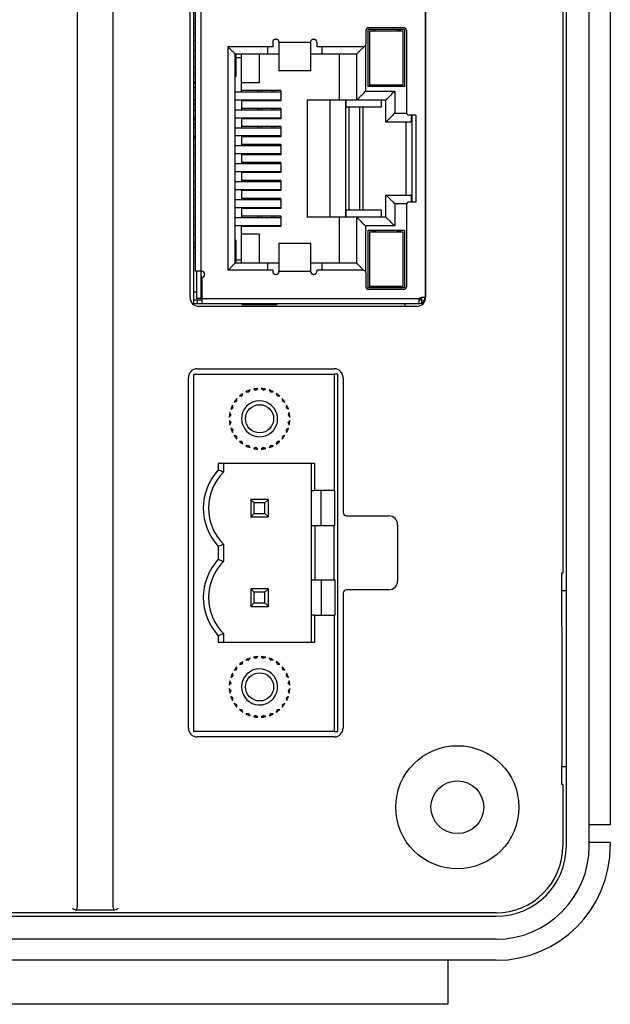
# Model space of a CAD drawing. Header units: millimetres. Extents: x 979 to 1689, y 96 to 304.
# Tile 8 of 15: x 1262 to 1295, y 96 to 152. Entities that reach past the tile are written whole.
import ezdxf

# ---------------------------------------------------------------- set-up
doc = ezdxf.new("R2010")
doc.units = ezdxf.units.MM
doc.header["$LTSCALE"] = 32.67
doc.layers.add('00_COMPONENTS', color=7, linetype='CONTINUOUS')

msp = doc.modelspace()

# ---------------------------------------------------------------- linework, layer by layer
at = {"layer": '00_COMPONENTS', "color": 7}
for p, q in [((1265.148, 101.283), (1265.148, 291.034)), ((1267.148, 291.034), (1267.148, 101.283)), ((1292.948, 104.659), (1292.948, 287.659)), ((1294.248, 104.659), (1294.248, 287.659)), ((1295.448, 287.659), (1295.448, 105.859)), ((1292.748, 272.159), (1292.748, 120.159)), ((1271.748, 199.293), (1271.748, 135.426)), ((1271.542, 135.829), (1271.542, 198.891)), ((1284.908, 198.878), (1284.908, 137.051)), ((1284.943, 198.891), (1284.943, 135.829)), ((1271.858, 137.328), (1271.858, 197.378)), ((1271.748, 151.402), (1271.858, 151.402)), ((1271.748, 151.144), (1271.858, 151.144)), ((1283.698, 151.168), (1281.698, 151.168)), ((1271.858, 150.838), (1271.748, 150.838)), ((1281.548, 151.018), (1281.548, 150.228)), ((1283.748, 151.068), (1281.648, 151.068)), ((1281.648, 151.068), (1281.648, 147.818)), ((1281.748, 150.993), (1283.648, 150.993)), ((1281.748, 150.993), (1281.748, 147.893)), ((1281.898, 151.068), (1281.898, 150.993)), ((1281.921, 151.061), (1282.128, 150.993)), ((1283.269, 150.993), (1283.476, 151.061)), ((1283.498, 151.068), (1283.498, 150.993)), ((1283.648, 150.993), (1283.648, 147.893)), ((1283.748, 151.068), (1283.748, 147.818)), ((1283.848, 151.018), (1283.848, 146.353)), ((1271.858, 150.428), (1271.748, 150.428)), ((1276.248, 150.078), (1273.698, 150.078)), ((1273.698, 150.078), (1273.698, 137.378)), ((1275.948, 150.078), (1275.948, 149.678)), ((1276.248, 150.348), (1276.248, 150.078)), ((1276.51, 150.498), (1276.333, 150.498)), ((1276.428, 150.518), (1276.418, 150.518)), ((1276.598, 150.346), (1278.399, 150.345)), ((1276.598, 150.346), (1276.598, 148.724)), ((1278.398, 150.345), (1278.398, 148.724)), ((1278.66, 150.498), (1278.482, 150.498)), ((1278.578, 150.518), (1278.568, 150.518)), ((1278.748, 150.348), (1278.748, 150.078)), ((1281.398, 150.078), (1278.748, 150.078)), ((1279.048, 150.078), (1279.048, 149.678)), ((1271.858, 149.828), (1271.748, 149.828)), ((1271.748, 149.497), (1271.858, 149.497)), ((1274.098, 149.678), (1276.598, 149.678)), ((1274.098, 149.678), (1274.098, 137.778)), ((1274.158, 148.393), (1274.158, 149.678)), ((1274.158, 149.478), (1274.478, 149.478)), ((1274.478, 147.523), (1274.478, 149.678)), ((1275.478, 149.678), (1275.478, 148.028)), ((1278.398, 149.678), (1281.028, 149.678)), ((1280.028, 149.678), (1280.028, 147.058)), ((1281.028, 147.058), (1281.028, 149.678)), ((1271.748, 148.926), (1271.858, 148.926)), ((1271.858, 148.548), (1271.748, 148.548)), ((1274.158, 148.393), (1274.098, 148.393)), ((1276.598, 148.728), (1278.398, 148.728)), ((1271.858, 148.048), (1271.748, 148.048)), ((1271.748, 148.037), (1271.858, 148.037)), ((1271.748, 147.779), (1271.858, 147.779)), ((1275.478, 148.028), (1274.478, 148.028)), ((1283.748, 147.818), (1281.648, 147.818)), ((1283.648, 147.893), (1281.748, 147.893)), ((1281.898, 147.893), (1281.898, 147.818)), ((1281.921, 147.825), (1282.128, 147.893)), ((1283.269, 147.893), (1283.476, 147.825)), ((1283.498, 147.893), (1283.498, 147.818)), ((1271.748, 147.523), (1271.858, 147.523)), ((1274.098, 147.523), (1276.708, 147.523)), ((1276.708, 147.588), (1274.478, 147.588)), ((1275.391, 147.588), (1275.391, 147.523)), ((1276.391, 147.523), (1276.391, 147.588)), ((1276.708, 147.588), (1276.708, 147.382)), ((1276.708, 147.215), (1276.708, 147.008)), ((1271.748, 147.073), (1271.858, 147.073)), ((1271.748, 146.83), (1271.858, 146.83)), ((1274.098, 147.073), (1276.708, 147.073)), ((1274.478, 147.073), (1274.478, 146.503)), ((1276.708, 147.008), (1274.478, 147.008)), ((1275.391, 147.073), (1275.391, 147.008)), ((1276.391, 147.008), (1276.391, 147.073)), ((1278.208, 147.058), (1282.688, 147.058)), ((1278.208, 147.058), (1278.208, 140.398)), ((1279.508, 140.398), (1279.508, 147.058)), ((1280.391, 147.058), (1280.391, 140.398)), ((1280.408, 147.058), (1280.408, 146.658)), ((1282.408, 146.658), (1280.408, 146.658)), ((1281.391, 140.798), (1281.391, 146.658)), ((1282.408, 147.058), (1282.408, 146.658)), ((1282.688, 145.803), (1282.688, 147.058)), ((1271.748, 146.503), (1271.858, 146.503)), ((1274.098, 146.503), (1276.708, 146.503)), ((1276.708, 146.568), (1274.478, 146.568)), ((1275.391, 146.568), (1275.391, 146.503)), ((1276.391, 146.503), (1276.391, 146.568)), ((1276.708, 146.568), (1276.708, 146.362)), ((1276.708, 146.195), (1276.708, 145.988)), ((1284.385, 146.203), (1283.998, 146.203)), ((1284.158, 146.203), (1284.158, 141.253)), ((1284.385, 146.203), (1284.385, 141.253)), ((1271.748, 146.053), (1271.858, 146.053)), ((1271.748, 145.941), (1271.858, 145.941)), ((1271.748, 145.683), (1271.858, 145.683)), ((1274.098, 146.053), (1276.708, 146.053)), ((1274.478, 146.053), (1274.478, 145.483)), ((1276.708, 145.988), (1274.478, 145.988)), ((1276.708, 145.548), (1274.478, 145.548)), ((1275.391, 146.053), (1275.391, 145.988)), ((1275.391, 145.548), (1275.391, 145.483)), ((1276.391, 145.988), (1276.391, 146.053)), ((1276.391, 145.483), (1276.391, 145.548)), ((1276.708, 145.548), (1276.708, 145.342)), ((1284.092, 145.803), (1282.688, 145.803)), ((1283.808, 145.803), (1283.808, 141.653)), ((1271.748, 145.483), (1271.858, 145.483)), ((1271.748, 145.033), (1271.858, 145.033)), ((1271.748, 144.98), (1271.858, 144.98)), ((1274.098, 145.483), (1276.708, 145.483)), ((1274.098, 145.033), (1276.708, 145.033)), ((1274.478, 145.033), (1274.478, 144.463)), ((1276.708, 144.968), (1274.478, 144.968)), ((1275.391, 145.033), (1275.391, 144.968)), ((1276.391, 144.968), (1276.391, 145.033)), ((1276.708, 145.175), (1276.708, 144.968)), ((1271.748, 144.925), (1271.858, 144.925)), ((1271.748, 144.463), (1271.858, 144.463)), ((1274.098, 144.463), (1276.708, 144.463)), ((1276.708, 144.528), (1274.478, 144.528)), ((1275.391, 144.528), (1275.391, 144.463)), ((1276.391, 144.463), (1276.391, 144.528)), ((1276.708, 144.528), (1276.708, 144.322)), ((1271.748, 144.013), (1271.858, 144.013)), ((1274.098, 144.013), (1276.708, 144.013)), ((1274.478, 144.013), (1274.478, 143.443)), ((1276.708, 143.948), (1274.478, 143.948)), ((1275.391, 144.013), (1275.391, 143.948)), ((1276.391, 143.948), (1276.391, 144.013)), ((1276.708, 144.155), (1276.708, 143.948)), ((1271.748, 143.443), (1271.858, 143.443)), ((1274.098, 143.443), (1276.708, 143.443)), ((1276.708, 143.508), (1274.478, 143.508)), ((1275.391, 143.508), (1275.391, 143.443)), ((1276.391, 143.443), (1276.391, 143.508)), ((1276.708, 143.508), (1276.708, 143.302)), ((1271.748, 142.993), (1271.858, 142.993)), ((1274.098, 142.993), (1276.708, 142.993)), ((1274.478, 142.993), (1274.478, 142.423)), ((1276.708, 142.928), (1274.478, 142.928)), ((1275.391, 142.993), (1275.391, 142.928)), ((1276.391, 142.928), (1276.391, 142.993)), ((1276.708, 143.135), (1276.708, 142.928)), ((1271.748, 142.423), (1271.858, 142.423)), ((1274.098, 142.423), (1276.708, 142.423)), ((1276.708, 142.488), (1274.478, 142.488)), ((1275.391, 142.488), (1275.391, 142.423)), ((1276.391, 142.423), (1276.391, 142.488)), ((1276.708, 142.488), (1276.708, 142.282)), ((1271.748, 141.973), (1271.858, 141.973)), ((1274.098, 141.973), (1276.708, 141.973)), ((1274.478, 141.973), (1274.478, 141.403)), ((1276.708, 141.908), (1274.478, 141.908)), ((1275.391, 141.973), (1275.391, 141.908)), ((1276.391, 141.908), (1276.391, 141.973)), ((1276.708, 142.115), (1276.708, 141.908)), ((1282.688, 141.653), (1284.092, 141.653)), ((1282.688, 140.398), (1282.688, 141.653)), ((1271.748, 141.403), (1271.858, 141.403)), ((1274.098, 141.403), (1276.708, 141.403)), ((1276.708, 141.468), (1274.478, 141.468)), ((1275.391, 141.468), (1275.391, 141.403)), ((1276.391, 141.403), (1276.391, 141.468)), ((1276.708, 141.468), (1276.708, 141.262)), ((1276.708, 141.095), (1276.708, 140.888)), ((1283.848, 141.103), (1283.848, 136.438)), ((1284.385, 141.253), (1283.998, 141.253)), ((1271.748, 140.953), (1271.858, 140.953)), ((1274.098, 140.953), (1276.708, 140.953)), ((1274.478, 140.953), (1274.478, 140.383)), ((1276.708, 140.888), (1274.478, 140.888)), ((1275.391, 140.953), (1275.391, 140.888)), ((1276.391, 140.888), (1276.391, 140.953)), ((1282.408, 140.798), (1280.408, 140.798)), ((1280.408, 140.798), (1280.408, 140.398)), ((1282.408, 140.798), (1282.408, 140.398)), ((1271.748, 140.383), (1271.858, 140.383)), ((1271.748, 139.933), (1271.858, 139.933)), ((1274.098, 140.383), (1276.708, 140.383)), ((1274.098, 139.933), (1276.708, 139.933)), ((1276.708, 140.448), (1274.478, 140.448)), ((1274.478, 137.778), (1274.478, 139.933)), ((1275.391, 140.448), (1275.391, 140.383)), ((1275.391, 139.933), (1275.391, 139.868)), ((1276.391, 140.383), (1276.391, 140.448)), ((1276.391, 139.868), (1276.391, 139.933)), ((1276.708, 140.448), (1276.708, 140.242)), ((1276.708, 140.075), (1276.708, 139.868)), ((1282.688, 140.398), (1278.208, 140.398)), ((1280.028, 140.398), (1280.028, 137.778)), ((1281.028, 137.778), (1281.028, 140.398)), ((1271.858, 139.408), (1271.748, 139.408)), ((1276.708, 139.868), (1274.478, 139.868)), ((1275.478, 139.428), (1274.478, 139.428)), ((1275.478, 139.428), (1275.478, 137.778)), ((1283.748, 139.638), (1281.648, 139.638)), ((1281.648, 139.638), (1281.648, 136.388)), ((1281.748, 139.563), (1283.648, 139.563)), ((1281.748, 139.563), (1281.748, 136.463)), ((1281.898, 139.563), (1281.898, 139.638)), ((1282.128, 139.563), (1281.921, 139.631)), ((1283.269, 139.563), (1283.476, 139.631)), ((1283.498, 139.638), (1283.498, 139.563)), ((1283.648, 139.563), (1283.648, 136.463)), ((1283.748, 139.638), (1283.748, 136.388)), ((1271.858, 138.908), (1271.748, 138.908)), ((1274.158, 139.063), (1274.098, 139.063)), ((1274.158, 137.778), (1274.158, 139.063)), ((1276.598, 138.933), (1276.598, 137.311)), ((1276.598, 138.928), (1278.398, 138.928)), ((1278.398, 138.933), (1278.398, 137.311)), ((1271.748, 138.726), (1271.858, 138.726)), ((1271.748, 138.628), (1271.858, 138.628)), ((1271.798, 138.726), (1271.798, 138.667)), ((1276.598, 137.778), (1274.098, 137.778)), ((1274.158, 137.978), (1274.478, 137.978)), ((1275.948, 137.778), (1275.948, 137.378)), ((1281.028, 137.778), (1278.398, 137.778)), ((1279.048, 137.778), (1279.048, 137.378)), ((1272.208, 137.328), (1271.858, 137.328)), ((1271.908, 137.328), (1271.908, 135.778)), ((1272.158, 137.328), (1272.158, 135.778)), ((1276.248, 137.378), (1273.698, 137.378)), ((1276.248, 137.378), (1276.248, 137.308)), ((1276.428, 137.138), (1276.418, 137.138)), ((1278.399, 137.311), (1276.598, 137.311)), ((1278.578, 137.138), (1278.568, 137.138)), ((1281.398, 137.378), (1278.748, 137.378)), ((1278.748, 137.378), (1278.748, 137.308)), ((1281.548, 137.228), (1281.548, 136.438)), ((1272.208, 136.978), (1272.208, 135.478)), ((1284.908, 137.051), (1284.908, 135.828)), ((1271.908, 136.128), (1271.748, 136.128)), ((1283.748, 136.388), (1281.648, 136.388)), ((1283.698, 136.288), (1281.698, 136.288)), ((1283.648, 136.463), (1281.748, 136.463)), ((1281.898, 136.388), (1281.898, 136.463)), ((1281.921, 136.395), (1282.128, 136.463)), ((1283.269, 136.463), (1283.476, 136.395)), ((1283.498, 136.463), (1283.498, 136.388)), ((1272.208, 135.678), (1271.748, 135.678)), ((1284.558, 135.478), (1271.748, 135.478)), ((1272.208, 135.778), (1271.908, 135.778)), ((1274.491, 135.478), (1274.491, 135.428)), ((1276.491, 135.428), (1276.491, 135.478)), ((1283.763, 135.478), (1283.763, 135.329)), ((1284.558, 135.678), (1284.558, 135.478)), ((1284.908, 135.828), (1284.708, 135.828)), ((1284.708, 135.828), (1284.708, 135.512)), ((1284.748, 135.532), (1284.748, 135.434)), ((1284.443, 135.329), (1272.042, 135.329)), ((1274.491, 135.428), (1276.491, 135.428)), ((1271.948, 131.779), (1279.748, 131.779)), ((1271.448, 111.359), (1271.448, 131.279)), ((1271.748, 131.478), (1279.748, 131.478)), ((1271.748, 131.478), (1271.748, 111.159)), ((1279.948, 131.478), (1279.748, 131.478)), ((1279.748, 131.478), (1279.748, 124.858)), ((1279.948, 111.158), (1279.948, 131.478)), ((1280.248, 131.279), (1280.248, 123.619)), ((1274.72, 130.478), (1274.853, 130.457)), ((1274.881, 130.469), (1274.96, 130.577)), ((1275.145, 130.627), (1275.268, 130.572)), ((1275.298, 130.576), (1275.403, 130.661)), ((1275.594, 130.661), (1275.698, 130.576)), ((1275.729, 130.572), (1275.852, 130.627)), ((1276.037, 130.577), (1276.116, 130.469)), ((1276.144, 130.457), (1276.277, 130.478)), ((1274.055, 129.882), (1274.18, 129.931)), ((1274.199, 129.955), (1274.213, 130.089)), ((1274.348, 130.224), (1274.482, 130.238)), ((1274.506, 130.257), (1274.554, 130.382)), ((1276.443, 130.382), (1276.491, 130.257)), ((1276.515, 130.238), (1276.649, 130.224)), ((1276.784, 130.089), (1276.798, 129.955)), ((1276.817, 129.931), (1276.942, 129.882)), ((1273.865, 129.169), (1273.81, 129.292)), ((1273.86, 129.477), (1273.968, 129.555)), ((1273.98, 129.584), (1273.959, 129.717)), ((1277.038, 129.717), (1277.017, 129.584)), ((1277.029, 129.555), (1277.137, 129.477)), ((1277.187, 129.292), (1277.132, 129.169)), ((1273.776, 129.034), (1273.861, 129.138)), ((1273.861, 128.738), (1273.776, 128.843)), ((1277.136, 129.138), (1277.221, 129.034)), ((1277.221, 128.843), (1277.136, 128.738)), ((1273.81, 128.585), (1273.865, 128.708)), ((1273.968, 128.321), (1273.86, 128.4)), ((1273.959, 128.16), (1273.98, 128.293)), ((1277.017, 128.293), (1277.038, 128.16)), ((1277.137, 128.4), (1277.029, 128.321)), ((1277.132, 128.708), (1277.187, 128.585)), ((1274.18, 127.946), (1274.055, 127.994)), ((1274.213, 127.788), (1274.199, 127.922)), ((1274.482, 127.639), (1274.348, 127.653)), ((1274.554, 127.495), (1274.506, 127.62)), ((1276.025, 128.06), (1276.016, 128.054)), ((1276.062, 128.083), (1276.025, 128.06)), ((1276.491, 127.62), (1276.443, 127.495)), ((1276.649, 127.653), (1276.515, 127.639)), ((1276.798, 127.922), (1276.784, 127.788)), ((1276.942, 127.994), (1276.817, 127.946)), ((1274.853, 127.42), (1274.72, 127.399)), ((1274.96, 127.3), (1274.881, 127.408)), ((1275.268, 127.305), (1275.145, 127.25)), ((1275.403, 127.216), (1275.298, 127.301)), ((1275.698, 127.301), (1275.594, 127.216)), ((1275.852, 127.25), (1275.729, 127.305)), ((1276.116, 127.408), (1276.037, 127.3)), ((1276.277, 127.399), (1276.144, 127.42)), ((1278.648, 126.398), (1273.148, 126.398)), ((1273.148, 126.398), (1273.148, 126.03)), ((1273.448, 126.398), (1273.448, 125.91)), ((1278.448, 116.238), (1278.448, 126.398)), ((1278.648, 124.858), (1278.648, 126.398)), ((1278.448, 124.858), (1278.648, 124.858)), ((1279.748, 124.858), (1278.648, 124.858)), ((1278.998, 122.858), (1278.998, 124.858)), ((1279.748, 124.858), (1279.776, 124.858)), ((1279.776, 122.858), (1279.776, 124.858)), ((1275.998, 124.358), (1274.998, 124.358)), ((1275.198, 124.158), (1274.998, 124.358)), ((1274.998, 124.358), (1274.998, 123.358)), ((1275.798, 124.158), (1275.998, 124.358)), ((1275.998, 123.358), (1275.998, 124.358)), ((1275.798, 124.158), (1275.198, 124.158)), ((1275.198, 123.558), (1275.198, 124.158)), ((1275.798, 123.558), (1275.798, 124.158)), ((1274.998, 123.358), (1275.198, 123.558)), ((1274.998, 123.358), (1275.998, 123.358)), ((1275.198, 123.558), (1275.798, 123.558)), ((1275.998, 123.358), (1275.798, 123.558)), ((1280.448, 123.419), (1282.848, 123.419)), ((1278.648, 122.858), (1278.448, 122.858)), ((1279.748, 122.858), (1278.648, 122.858)), ((1278.648, 122.858), (1278.648, 119.778)), ((1279.776, 122.858), (1279.748, 122.858)), ((1279.748, 119.778), (1279.748, 122.858)), ((1283.348, 122.919), (1283.348, 119.719)), ((1273.148, 121.686), (1273.148, 120.95)), ((1273.448, 121.807), (1273.448, 120.83)), ((1278.448, 119.778), (1278.648, 119.778)), ((1278.648, 119.778), (1279.748, 119.778)), ((1278.998, 119.778), (1278.998, 117.778)), ((1279.748, 119.778), (1279.776, 119.778)), ((1279.776, 119.778), (1279.776, 117.778)), ((1292.748, 120.159), (1292.679, 120.159)), ((1292.679, 120.159), (1292.679, 117.159)), ((1275.998, 119.278), (1274.998, 119.278)), ((1275.198, 119.078), (1274.998, 119.278)), ((1274.998, 119.278), (1274.998, 118.278)), ((1275.798, 119.078), (1275.998, 119.278)), ((1275.998, 118.278), (1275.998, 119.278)), ((1282.848, 119.219), (1280.448, 119.219)), ((1275.798, 119.078), (1275.198, 119.078)), ((1275.198, 118.478), (1275.198, 119.078)), ((1275.798, 118.478), (1275.798, 119.078)), ((1280.248, 119.019), (1280.248, 111.359)), ((1292.948, 119.159), (1292.679, 119.159)), ((1274.998, 118.278), (1275.198, 118.478)), ((1274.998, 118.278), (1275.998, 118.278)), ((1275.198, 118.478), (1275.798, 118.478)), ((1275.998, 118.278), (1275.798, 118.478)), ((1278.648, 117.778), (1278.448, 117.778)), ((1278.648, 117.778), (1279.748, 117.778)), ((1278.648, 116.238), (1278.648, 117.778)), ((1279.776, 117.778), (1279.748, 117.778)), ((1279.748, 117.778), (1279.748, 111.158)), ((1292.682, 117.159), (1292.679, 117.159)), ((1292.682, 117.159), (1292.682, 109.159)), ((1273.148, 116.606), (1273.148, 116.238)), ((1273.448, 116.727), (1273.448, 116.238)), ((1273.148, 116.238), (1278.648, 116.238)), ((1274.881, 115.229), (1274.96, 115.337)), ((1275.145, 115.387), (1275.268, 115.332)), ((1275.298, 115.336), (1275.403, 115.421)), ((1275.594, 115.421), (1275.698, 115.336)), ((1275.729, 115.332), (1275.852, 115.387)), ((1276.037, 115.337), (1276.116, 115.229)), ((1274.199, 114.715), (1274.213, 114.849)), ((1274.348, 114.984), (1274.482, 114.998)), ((1274.506, 115.017), (1274.554, 115.142)), ((1274.72, 115.238), (1274.853, 115.217)), ((1276.144, 115.217), (1276.277, 115.238)), ((1276.443, 115.142), (1276.491, 115.017)), ((1276.515, 114.998), (1276.649, 114.984)), ((1276.784, 114.849), (1276.798, 114.715)), ((1273.86, 114.237), (1273.968, 114.315)), ((1273.98, 114.344), (1273.959, 114.477)), ((1274.055, 114.642), (1274.18, 114.691)), ((1276.817, 114.691), (1276.942, 114.642)), ((1277.038, 114.477), (1277.017, 114.344)), ((1277.029, 114.315), (1277.137, 114.237)), ((1273.776, 113.794), (1273.861, 113.898)), ((1273.865, 113.929), (1273.81, 114.052)), ((1277.187, 114.052), (1277.132, 113.929)), ((1277.136, 113.898), (1277.221, 113.794)), ((1273.861, 113.498), (1273.776, 113.603)), ((1273.81, 113.345), (1273.865, 113.468)), ((1273.968, 113.081), (1273.86, 113.16)), ((1273.959, 112.92), (1273.98, 113.053)), ((1277.017, 113.053), (1277.038, 112.92)), ((1277.137, 113.16), (1277.029, 113.081)), ((1277.132, 113.468), (1277.187, 113.345)), ((1277.221, 113.603), (1277.136, 113.498)), ((1274.18, 112.706), (1274.055, 112.754)), ((1274.213, 112.548), (1274.199, 112.682)), ((1276.025, 112.82), (1276.016, 112.814)), ((1276.062, 112.843), (1276.025, 112.82)), ((1276.798, 112.682), (1276.784, 112.548)), ((1276.942, 112.754), (1276.817, 112.706)), ((1274.482, 112.399), (1274.348, 112.413)), ((1274.554, 112.255), (1274.506, 112.38)), ((1274.853, 112.18), (1274.72, 112.159)), ((1274.96, 112.06), (1274.881, 112.168)), ((1275.268, 112.065), (1275.145, 112.01)), ((1275.403, 111.976), (1275.298, 112.061)), ((1275.698, 112.061), (1275.594, 111.976)), ((1275.852, 112.01), (1275.729, 112.065)), ((1276.116, 112.168), (1276.037, 112.06)), ((1276.277, 112.159), (1276.144, 112.18)), ((1276.491, 112.38), (1276.443, 112.255)), ((1276.649, 112.413), (1276.515, 112.399)), ((1279.748, 111.158), (1271.748, 111.158)), ((1279.748, 110.859), (1271.948, 110.859)), ((1279.748, 111.158), (1279.948, 111.158)), ((1292.948, 109.159), (1292.679, 109.159)), ((1292.679, 109.159), (1292.679, 108.159)), ((1292.748, 108.159), (1292.679, 108.159)), ((1292.748, 108.159), (1292.748, 104.659)), ((1295.448, 105.859), (1294.248, 105.859)), ((1295.448, 104.859), (1294.248, 104.859)), ((1295.448, 104.859), (1295.448, 104.659)), ((1288.948, 100.859), (1197.948, 100.859)), ((1267.216, 101.015), (1265.081, 101.015)), ((1197.948, 100.659), (1288.948, 100.659)), ((1288.948, 99.359), (1223.948, 99.359)), ((1288.948, 98.159), (1223.948, 98.159)), ((1286.198, 98.159), (1286.198, 95.659)), ((1286.198, 95.659), (1226.698, 95.659))]:
    msp.add_line(p, q, dxfattribs=at)
at = {"layer": '00_COMPONENTS', "color": 4}
for p, q in [((1272.158, 197.378), (1272.158, 137.328)), ((1281.528, 150.149), (1281.528, 147.558)), ((1275.591, 147.523), (1275.591, 147.588)), ((1276.191, 147.588), (1276.191, 147.523)), ((1281.528, 147.558), (1283.188, 147.558)), ((1283.188, 147.558), (1283.188, 146.303)), ((1275.591, 147.008), (1275.591, 147.073)), ((1276.191, 147.073), (1276.191, 147.008)), ((1280.591, 140.798), (1280.591, 146.658)), ((1281.191, 146.658), (1281.191, 140.798)), ((1275.591, 146.503), (1275.591, 146.568)), ((1276.191, 146.568), (1276.191, 146.503)), ((1283.188, 146.303), (1283.848, 146.303)), ((1275.591, 145.988), (1275.591, 146.053)), ((1275.591, 145.483), (1275.591, 145.548)), ((1276.191, 146.053), (1276.191, 145.988)), ((1276.191, 145.548), (1276.191, 145.483)), ((1275.591, 144.968), (1275.591, 145.033)), ((1276.191, 145.033), (1276.191, 144.968)), ((1275.591, 144.463), (1275.591, 144.528)), ((1276.191, 144.528), (1276.191, 144.463)), ((1275.591, 143.948), (1275.591, 144.013)), ((1276.191, 144.013), (1276.191, 143.948)), ((1275.591, 143.443), (1275.591, 143.508)), ((1276.191, 143.508), (1276.191, 143.443)), ((1275.591, 142.928), (1275.591, 142.993)), ((1276.191, 142.993), (1276.191, 142.928)), ((1275.591, 142.423), (1275.591, 142.488)), ((1276.191, 142.488), (1276.191, 142.423)), ((1275.591, 141.908), (1275.591, 141.973)), ((1276.191, 141.973), (1276.191, 141.908)), ((1275.591, 141.403), (1275.591, 141.468)), ((1276.191, 141.468), (1276.191, 141.403)), ((1283.848, 141.153), (1283.188, 141.153)), ((1283.188, 141.153), (1283.188, 139.898)), ((1275.591, 140.888), (1275.591, 140.953)), ((1276.191, 140.953), (1276.191, 140.888)), ((1275.591, 140.383), (1275.591, 140.448)), ((1275.591, 139.868), (1275.591, 139.933)), ((1276.191, 140.448), (1276.191, 140.383)), ((1276.191, 139.933), (1276.191, 139.868)), ((1283.188, 139.898), (1281.528, 139.898)), ((1281.528, 139.898), (1281.528, 137.308)), ((1271.858, 138.667), (1271.798, 138.667)), ((1271.958, 135.678), (1271.958, 135.478)), ((1272.208, 135.778), (1284.597, 135.778))]:
    msp.add_line(p, q, dxfattribs=at)
at = {"layer": '00_COMPONENTS', "color": 7}
for centre, radius in [((1275.498, 128.938), 0.8), ((1275.498, 113.698), 0.8), ((1286.748, 106.859), 3.5), ((1286.748, 106.859), 1.5)]:
    msp.add_circle(centre, radius, dxfattribs=at)
for centre, radius, start, end in [((1281.698, 151.018), 0.15, 90, 180), ((1283.698, 151.018), 0.15, 0, 90), ((1272.658, 148.991), 1.511, 44.6461, 46.0099), ((1276.418, 150.348), 0.17, 90, 180), ((1276.428, 150.348), 0.17, 359.1575, 90), ((1278.568, 150.348), 0.17, 90, 181.1217), ((1278.578, 150.348), 0.17, 0, 90), ((1281.398, 150.228), 0.15, 270, 0), ((1280.305, 151.155), 1.563, 314.6635, 316.3949), ((1283.998, 146.353), 0.15, 180, 270), ((1283.998, 141.103), 0.15, 89.9987, 180.0015), ((1271.898, 138.667), 0.1, 180, 202.9253), ((1272.208, 137.153), 0.175, 270, 90), ((1276.418, 137.308), 0.17, 180, 270), ((1276.428, 137.308), 0.17, 270, 1.122), ((1278.568, 137.308), 0.17, 179.157, 270), ((1278.578, 137.308), 0.17, 270, 0), ((1282.458, 138.455), 1.497, 224.6418, 225.8912), ((1281.398, 137.228), 0.15, 359.9987, 89.9986), ((1281.698, 136.438), 0.15, 180.001, 270.0013), ((1283.698, 136.438), 0.15, 270.001, 359.9987), ((1272.042, 135.829), 0.5, 180, 270), ((1284.443, 135.829), 0.5, 270, 0), ((1284.558, 135.828), 0.35, 270, 0), ((1284.558, 135.828), 0.15, 270, 360), ((1284.708, 135.678), 0.15, 90, 180), ((1271.948, 131.279), 0.5, 90, 180), ((1279.748, 131.279), 0.5, 0, 90), ((1275.498, 128.938), 1.725, 108.183, 116.817), ((1275.498, 128.938), 1.65, 111.9621, 113.0379), ((1275.498, 128.938), 1.725, 93.183, 101.817), ((1275.498, 128.938), 1.65, 96.9621, 98.0379), ((1275.498, 128.938), 1.725, 78.183, 86.817), ((1275.498, 128.938), 1.65, 81.9621, 83.0379), ((1275.498, 128.938), 1.725, 63.183, 71.817), ((1275.498, 128.938), 1.65, 66.9621, 68.0379), ((1275.498, 128.938), 1.725, 138.183, 146.817), ((1275.498, 128.938), 1.65, 141.9621, 143.0379), ((1275.498, 128.938), 1.725, 123.183, 131.817), ((1275.498, 128.938), 1.025, 308.5675, 300.3423), ((1275.498, 128.938), 1.65, 126.9621, 128.0379), ((1275.498, 128.938), 1.725, 48.183, 56.817), ((1275.498, 128.938), 1.65, 51.9621, 53.0379), ((1275.498, 128.938), 1.725, 33.183, 41.817), ((1275.498, 128.938), 1.65, 36.9621, 38.0379), ((1275.498, 128.938), 1.725, 168.183, 176.817), ((1275.498, 128.938), 1.725, 153.183, 161.817), ((1275.498, 128.938), 1.65, 156.9621, 158.0379), ((1275.498, 128.938), 1.65, 21.9621, 23.0379), ((1275.498, 128.938), 1.725, 18.183, 26.817), ((1275.498, 128.938), 1.725, 3.183, 11.817), ((1275.498, 128.938), 1.725, 183.183, 191.817), ((1275.498, 128.938), 1.65, 171.9621, 173.0379), ((1275.498, 128.938), 1.65, 186.9621, 188.0379), ((1275.498, 128.938), 1.65, 6.9621, 8.0379), ((1275.498, 128.938), 1.65, 351.9621, 353.0379), ((1275.498, 128.938), 1.725, 348.183, 356.817), ((1275.498, 128.938), 1.725, 198.183, 206.817), ((1275.498, 128.938), 1.65, 201.9621, 203.0379), ((1275.498, 128.938), 1.65, 336.9621, 338.0379), ((1275.498, 128.938), 1.725, 333.183, 341.817), ((1275.498, 128.938), 1.725, 213.183, 221.817), ((1275.498, 128.938), 1.65, 216.9621, 218.0379), ((1275.498, 128.938), 1.725, 228.183, 236.817), ((1275.498, 128.938), 1.65, 231.9621, 233.0379), ((1275.67, 128.707), 0.737, 302.1126, 303.7966), ((1275.574, 128.851), 0.91, 303.8017, 304.5333), ((1275.498, 128.938), 1.725, 303.183, 311.817), ((1275.498, 128.938), 1.65, 306.9621, 308.0379), ((1275.498, 128.938), 1.725, 318.183, 326.817), ((1275.498, 128.938), 1.65, 321.9621, 323.0379), ((1275.498, 128.938), 1.725, 243.183, 251.817), ((1275.498, 128.938), 1.65, 246.9621, 248.0379), ((1275.498, 128.938), 1.725, 258.183, 266.817), ((1275.498, 128.938), 1.65, 261.9621, 263.0379), ((1275.498, 128.938), 1.725, 273.183, 281.817), ((1275.498, 128.938), 1.65, 276.9621, 278.0379), ((1275.498, 128.938), 1.725, 288.183, 296.817), ((1275.498, 128.938), 1.65, 291.9621, 293.0379), ((1275.498, 123.858), 3.2, 137.2544, 222.7456), ((1275.498, 123.858), 2.9, 134.983, 225.017), ((1280.448, 123.619), 0.2, 180, 270), ((1282.848, 122.919), 0.5, 0, 90), ((1275.498, 118.778), 3.2, 137.2544, 222.7456), ((1275.498, 118.778), 2.9, 134.983, 225.017), ((1280.448, 119.019), 0.2, 90, 180), ((1282.848, 119.719), 0.5, 270, 0), ((1275.498, 113.698), 1.725, 108.183, 116.817), ((1275.498, 113.698), 1.725, 93.183, 101.817), ((1275.498, 113.698), 1.65, 96.9621, 98.0379), ((1275.498, 113.698), 1.725, 78.183, 86.817), ((1275.498, 113.698), 1.65, 81.9621, 83.0379), ((1275.498, 113.698), 1.725, 63.183, 71.817), ((1275.498, 113.698), 1.725, 138.183, 146.817), ((1275.498, 113.698), 1.725, 123.183, 131.817), ((1275.498, 113.698), 1.65, 126.9621, 128.0379), ((1275.498, 113.698), 1.65, 111.9621, 113.0379), ((1275.498, 113.698), 1.65, 66.9621, 68.0379), ((1275.498, 113.698), 1.725, 48.183, 56.817), ((1275.498, 113.698), 1.65, 51.9621, 53.0379), ((1275.498, 113.698), 1.725, 33.183, 41.817), ((1275.498, 113.698), 1.725, 153.183, 161.817), ((1275.498, 113.698), 1.65, 156.9621, 158.0379), ((1275.498, 113.698), 1.65, 141.9621, 143.0379), ((1275.498, 113.698), 1.025, 308.5675, 300.3423), ((1275.498, 113.698), 1.65, 36.9621, 38.0379), ((1275.498, 113.698), 1.65, 21.9621, 23.0379), ((1275.498, 113.698), 1.725, 18.183, 26.817), ((1275.498, 113.698), 1.725, 168.183, 176.817), ((1275.498, 113.698), 1.65, 171.9621, 173.0379), ((1275.498, 113.698), 1.65, 6.9621, 8.0379), ((1275.498, 113.698), 1.725, 3.183, 11.817), ((1275.498, 113.698), 1.725, 183.183, 191.817), ((1275.498, 113.698), 1.725, 198.183, 206.817), ((1275.498, 113.698), 1.65, 186.9621, 188.0379), ((1275.498, 113.698), 1.65, 201.9621, 203.0379), ((1275.498, 113.698), 1.65, 336.9621, 338.0379), ((1275.498, 113.698), 1.725, 333.183, 341.817), ((1275.498, 113.698), 1.65, 351.9621, 353.0379), ((1275.498, 113.698), 1.725, 348.183, 356.817), ((1275.498, 113.698), 1.725, 213.183, 221.817), ((1275.498, 113.698), 1.65, 216.9621, 218.0379), ((1275.67, 113.467), 0.737, 302.1127, 303.7976), ((1275.574, 113.611), 0.91, 303.8026, 304.5332), ((1275.498, 113.698), 1.725, 318.183, 326.817), ((1275.498, 113.698), 1.65, 321.9621, 323.0379), ((1275.498, 113.698), 1.725, 228.183, 236.817), ((1275.498, 113.698), 1.65, 231.9621, 233.0379), ((1275.498, 113.698), 1.725, 243.183, 251.817), ((1275.498, 113.698), 1.65, 246.9621, 248.0379), ((1275.498, 113.698), 1.725, 258.183, 266.817), ((1275.498, 113.698), 1.65, 261.9621, 263.0379), ((1275.498, 113.698), 1.725, 273.183, 281.817), ((1275.498, 113.698), 1.65, 276.9621, 278.0379), ((1275.498, 113.698), 1.725, 288.183, 296.817), ((1275.498, 113.698), 1.65, 291.9621, 293.0379), ((1275.498, 113.698), 1.725, 303.183, 311.817), ((1275.498, 113.698), 1.65, 306.9621, 308.0379), ((1271.948, 111.359), 0.5, 180, 270), ((1279.748, 111.359), 0.5, 270, 0), ((1288.948, 104.659), 6.5, 270, 0), ((1288.948, 104.659), 5.3, 270, 0), ((1288.948, 104.659), 4, 270, 0), ((1288.948, 104.659), 3.8, 270, 0), ((1265.269, 101.696), 0.727, 234.6824, 238.4165)]:
    msp.add_arc(centre, radius, start, end, dxfattribs=at)
for centre, major_axis, ratio, start_param, end_param in [((1276.481, 147.298), (0.245, 0), 0.917431, 5.902583, 6.663788), ((1276.481, 146.278), (0.245, 0), 0.917431, 5.902583, 6.663788), ((1284.092, 146.303), (0, 0.5), 0.132075, -3.141594, -1.772262), ((1276.481, 145.258), (0.245, 0), 0.917431, 5.902583, 6.663788), ((1276.481, 144.238), (0.245, 0), 0.917431, 5.902583, 6.663788), ((1276.481, 143.218), (0.245, 0), 0.917431, 5.902583, 6.663788), ((1276.481, 142.198), (0.245, 0), 0.917431, 5.902583, 6.663788), ((1284.092, 141.153), (0, 0.5), 0.132075, -1.369354, -0.000001), ((1276.481, 141.178), (0.245, 0), 0.917431, 5.902583, 6.663788), ((1276.481, 140.158), (0.245, 0), 0.917431, 5.902583, 6.663788), ((1264.848, 101.01), (0.3, 0), 0.025124, 0.683846, 0.802851), ((1264.848, 101.283), (0, 0.424), 0.707107, -2.254643, -1.570796), ((1267.448, 101.283), (0, 0.424), 0.707107, -4.712389, -4.028543), ((1267.448, 101.01), (0.3, 0), 0.025124, 2.338741, 2.457746)]:
    msp.add_ellipse(centre, major_axis=major_axis, ratio=ratio, start_param=start_param, end_param=end_param, dxfattribs=at)
for points in [[(1273.734, 150.053), (1273.748, 150.038), (1273.763, 150.023), (1273.777, 150.008)], [(1281.393, 137.403), (1281.379, 137.418), (1281.364, 137.433), (1281.35, 137.448)]]:
    msp.add_open_spline(points, degree=3, dxfattribs=at)
for points, knots in [([(1273.777, 150.008), (1273.814, 149.968), (1273.867, 149.908), (1273.942, 149.836), (1273.991, 149.789), (1274.028, 149.754), (1274.053, 149.728), (1274.068, 149.713), (1274.081, 149.699), (1274.09, 149.689), (1274.095, 149.682), (1274.098, 149.679), (1274.098, 149.678)], [0, 0, 0, 0, 0.356958, 0.521181, 0.670551, 0.799962, 0.855398, 0.903446, 0.943028, 0.973068, 0.99244, 1, 1, 1, 1]), ([(1281.404, 150.043), (1281.381, 150.021), (1281.336, 149.98), (1281.27, 149.92), (1281.21, 149.86), (1281.157, 149.803), (1281.116, 149.761), (1281.087, 149.732), (1281.068, 149.714), (1281.053, 149.699), (1281.041, 149.688), (1281.033, 149.683), (1281.03, 149.678), (1281.028, 149.678)], [0, 0, 0, 0, 0.178166, 0.350604, 0.513928, 0.663776, 0.794758, 0.851199, 0.900385, 0.941109, 0.97214, 0.992208, 1, 1, 1, 1]), ([(1281.028, 147.058), (1281.029, 147.058), (1281.031, 147.06), (1281.034, 147.062), (1281.039, 147.067), (1281.049, 147.075), (1281.065, 147.09), (1281.087, 147.112), (1281.112, 147.138), (1281.153, 147.179), (1281.209, 147.239), (1281.284, 147.313), (1281.368, 147.387), (1281.45, 147.469), (1281.502, 147.528), (1281.528, 147.558)], [0, 0, 0, 0, 0.002468, 0.008568, 0.018079, 0.030766, 0.064758, 0.108787, 0.161151, 0.220511, 0.355723, 0.506522, 0.666911, 0.832333, 1, 1, 1, 1]), ([(1282.688, 147.058), (1282.688, 147.059), (1282.69, 147.06), (1282.692, 147.064), (1282.697, 147.069), (1282.706, 147.079), (1282.72, 147.094), (1282.742, 147.116), (1282.768, 147.142), (1282.81, 147.183), (1282.869, 147.239), (1282.943, 147.313), (1283.018, 147.398), (1283.1, 147.48), (1283.159, 147.532), (1283.188, 147.558)], [0, 0, 0, 0, 0.002468, 0.008568, 0.018079, 0.030766, 0.064758, 0.108787, 0.161151, 0.220511, 0.355723, 0.506522, 0.666911, 0.832333, 1, 1, 1, 1]), ([(1283.188, 146.303), (1283.159, 146.277), (1283.1, 146.225), (1283.018, 146.143), (1282.943, 146.058), (1282.869, 145.984), (1282.81, 145.928), (1282.768, 145.887), (1282.742, 145.861), (1282.72, 145.839), (1282.706, 145.824), (1282.697, 145.814), (1282.692, 145.809), (1282.69, 145.805), (1282.688, 145.804), (1282.688, 145.803)], [0, 0, 0, 0, 0.167666, 0.333089, 0.493479, 0.644279, 0.779491, 0.838851, 0.891215, 0.935245, 0.969238, 0.981925, 0.991435, 0.997534, 1, 1, 1, 1]), ([(1283.188, 141.153), (1283.162, 141.183), (1283.11, 141.242), (1283.028, 141.324), (1282.944, 141.398), (1282.869, 141.473), (1282.813, 141.532), (1282.772, 141.574), (1282.747, 141.6), (1282.725, 141.621), (1282.709, 141.636), (1282.699, 141.645), (1282.694, 141.649), (1282.691, 141.652), (1282.689, 141.653), (1282.688, 141.653)], [0, 0, 0, 0, 0.167666, 0.333089, 0.493478, 0.644279, 0.77949, 0.838851, 0.891214, 0.935245, 0.969237, 0.981925, 0.991435, 0.997534, 1, 1, 1, 1]), ([(1281.028, 140.398), (1281.028, 140.398), (1281.03, 140.396), (1281.032, 140.393), (1281.037, 140.388), (1281.046, 140.378), (1281.06, 140.362), (1281.082, 140.34), (1281.108, 140.314), (1281.15, 140.274), (1281.209, 140.218), (1281.283, 140.143), (1281.358, 140.059), (1281.44, 139.976), (1281.499, 139.924), (1281.528, 139.898)], [0, 0, 0, 0, 0.002468, 0.008568, 0.018079, 0.030767, 0.064758, 0.108788, 0.161151, 0.220512, 0.355723, 0.506522, 0.666911, 0.832333, 1, 1, 1, 1]), ([(1283.188, 139.898), (1283.159, 139.924), (1283.1, 139.976), (1283.018, 140.059), (1282.943, 140.143), (1282.869, 140.218), (1282.81, 140.274), (1282.768, 140.314), (1282.742, 140.34), (1282.72, 140.362), (1282.706, 140.378), (1282.697, 140.388), (1282.692, 140.393), (1282.69, 140.396), (1282.688, 140.398), (1282.688, 140.398)], [0, 0, 0, 0, 0.167666, 0.333089, 0.493478, 0.644278, 0.77949, 0.838851, 0.891214, 0.935245, 0.969237, 0.981925, 0.991435, 0.997534, 1, 1, 1, 1]), ([(1274.098, 137.778), (1274.098, 137.777), (1274.094, 137.773), (1274.088, 137.764), (1274.075, 137.751), (1274.06, 137.735), (1274.04, 137.715), (1274.008, 137.684), (1273.963, 137.64), (1273.903, 137.583), (1273.84, 137.518), (1273.777, 137.447), (1273.732, 137.401), (1273.708, 137.378)], [0, 0, 0, 0, 0.007937, 0.028414, 0.060021, 0.101399, 0.151227, 0.208244, 0.340113, 0.490212, 0.652985, 0.82408, 1, 1, 1, 1]), ([(1281.35, 137.448), (1281.313, 137.489), (1281.26, 137.549), (1281.185, 137.62), (1281.136, 137.667), (1281.099, 137.703), (1281.074, 137.728), (1281.059, 137.744), (1281.046, 137.757), (1281.037, 137.767), (1281.032, 137.774), (1281.028, 137.777), (1281.028, 137.778)], [0, 0, 0, 0, 0.356958, 0.52118, 0.67055, 0.799961, 0.855397, 0.903445, 0.943027, 0.973068, 0.99244, 1, 1, 1, 1]), ([(1276.137, 128.137), (1276.127, 128.134), (1276.112, 128.134), (1276.1, 128.123), (1276.094, 128.114), (1276.091, 128.106), (1276.09, 128.101)], [0, 0, 0, 0, 0.50109, 0.622443, 0.74635, 1, 1, 1, 1]), ([(1273.448, 125.91), (1273.399, 125.93), (1273.299, 125.971), (1273.199, 126.011), (1273.148, 126.03)], [0, 0, 0, 0, 0.500681, 1, 1, 1, 1]), ([(1273.448, 121.807), (1273.398, 121.786), (1273.299, 121.744), (1273.198, 121.706), (1273.148, 121.686)], [0, 0, 0, 0, 0.502183, 1, 1, 1, 1]), ([(1273.148, 120.95), (1273.174, 120.941), (1273.274, 120.901), (1273.374, 120.861), (1273.448, 120.83)], [0, 0, 0, 0, 0.249284, 1, 1, 1, 1]), ([(1273.448, 116.727), (1273.398, 116.706), (1273.299, 116.664), (1273.198, 116.626), (1273.148, 116.606)], [0, 0, 0, 0, 0.502183, 1, 1, 1, 1]), ([(1276.136, 112.896), (1276.126, 112.894), (1276.108, 112.893), (1276.094, 112.876), (1276.091, 112.866), (1276.09, 112.861)], [0, 0, 0, 0, 0.501826, 0.745743, 1, 1, 1, 1]), ([(1265.057, 101.015), (1265.044, 101.016), (1264.984, 101.025), (1264.928, 101.052), (1264.888, 101.077)], [0, 0, 0, 0, 0.216828, 1, 1, 1, 1]), ([(1267.448, 101.103), (1267.431, 101.091), (1267.367, 101.05), (1267.294, 101.017), (1267.24, 101.015)], [0, 0, 0, 0, 0.285895, 1, 1, 1, 1])]:
    msp.add_open_spline(points, degree=3, knots=knots, dxfattribs=at)

doc.saveas('drawing.dxf')
